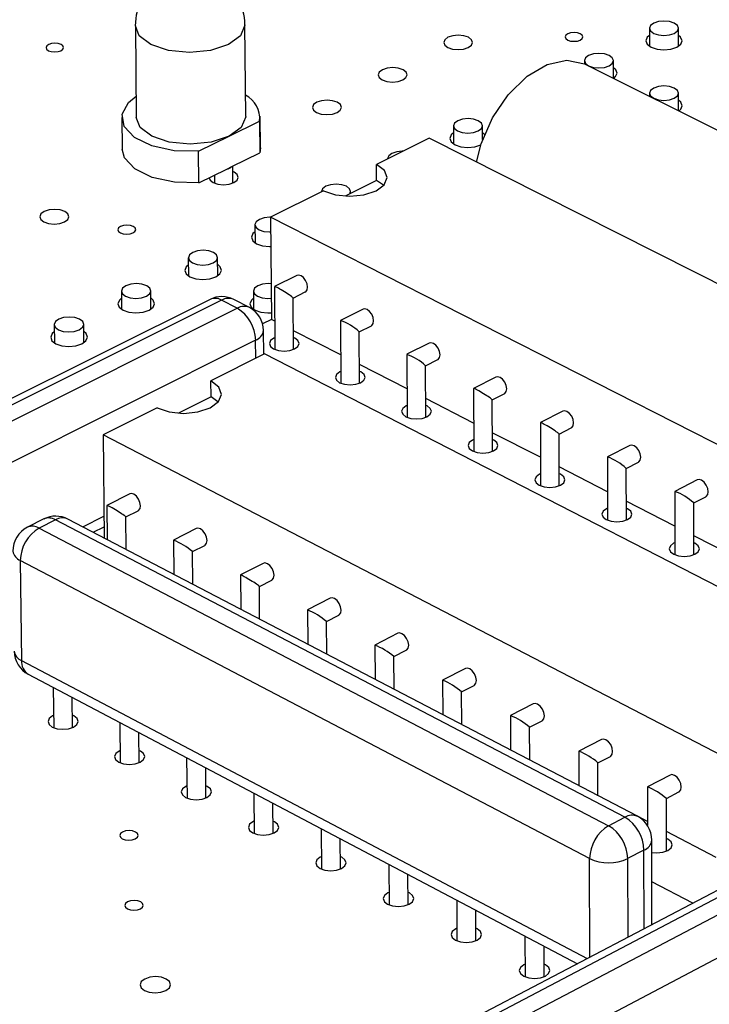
# Model space of a CAD drawing. Extents: x 73 to 209, y 44 to 152.
# Tile 5 of 13: x 121 to 136, y 73 to 96. Entities that reach past the tile are written whole.
import ezdxf

# ---------------------------------------------------------------- set-up
doc = ezdxf.new("R2010")
doc.units = 0
doc.layers.get('0').update_dxf_attribs({"linetype": 'CONTINUOUS'})

msp = doc.modelspace()

# ---------------------------------------------------------------- linework, layer by layer
at = {"color": 7, "linetype": 'CONTINUOUS'}
for p, q in [((123.602, 95.397), (123.623, 93.341)), ((126.076, 93.364), (126.059, 95.42)), ((135.132, 95.344), (135.132, 94.941)), ((135.78, 94.941), (135.78, 95.343)), ((133.672, 94.616), (133.672, 94.545)), ((134.322, 94.22), (134.322, 94.617)), ((139.001, 91.878), (133.684, 94.539)), ((135.131, 93.886), (135.131, 93.815)), ((135.782, 93.489), (135.782, 93.886)), ((123.296, 93.337), (123.304, 92.63)), ((126.409, 92.66), (126.403, 93.367)), ((125.706, 92.919), (126.389, 93.258)), ((126.389, 93.258), (126.394, 92.55)), ((130.735, 93.152), (130.736, 92.747)), ((131.388, 92.843), (131.387, 93.155)), ((125.021, 92.581), (125.706, 92.919)), ((130.191, 92.875), (129.009, 92.287)), ((151.338, 82.195), (130.191, 92.875)), ((126.409, 92.66), (126.394, 92.55)), ((125.028, 91.873), (125.021, 92.581)), ((125.769, 92.24), (126.394, 92.55)), ((129.257, 92.416), (129.257, 92.41)), ((125.028, 91.873), (125.654, 92.183)), ((125.654, 92.183), (125.769, 92.24)), ((125.788, 91.869), (125.785, 92.248)), ((129.011, 91.928), (129.009, 92.287)), ((125.378, 92.046), (125.38, 91.866)), ((129.011, 91.928), (128.307, 91.577)), ((129.163, 91.822), (129.011, 91.928)), ((127.824, 91.696), (126.635, 91.104)), ((127.774, 91.677), (127.774, 91.672)), ((128.43, 91.638), (128.429, 91.681)), ((147.783, 80.321), (126.635, 91.104)), ((126.635, 91.104), (126.653, 88.808)), ((126.285, 90.935), (126.289, 90.527)), ((124.79, 90.19), (124.794, 89.781)), ((125.452, 89.787), (125.448, 90.196)), ((127.225, 89.796), (126.723, 89.545)), ((126.722, 89.543), (126.733, 88.135)), ((123.29, 89.442), (123.294, 89.033)), ((123.953, 89.04), (123.949, 89.449)), ((126.249, 89.443), (126.253, 89.033)), ((127.141, 89.288), (127.412, 89.424)), ((127.149, 88.138), (127.141, 89.289)), ((125.28, 89.258), (112.276, 82.76)), ((125.537, 89.239), (112.531, 82.738)), ((125.887, 89.059), (125.537, 89.239)), ((126.159, 89.075), (125.809, 89.255)), ((112.881, 82.552), (125.887, 89.059)), ((128.707, 89.038), (128.205, 88.786)), ((121.783, 88.691), (121.788, 88.281)), ((122.448, 88.289), (122.444, 88.699)), ((126.653, 88.808), (126.456, 88.709)), ((126.728, 88.769), (126.653, 88.808)), ((128.204, 88.785), (128.213, 87.374)), ((128.623, 88.529), (128.894, 88.666)), ((126.481, 88.024), (126.477, 88.559)), ((128.209, 88.01), (127.146, 88.555)), ((128.63, 87.377), (128.623, 88.53)), ((126.3, 88.345), (113.3, 81.825)), ((130.194, 88.278), (129.692, 88.025)), ((126.498, 88.033), (125.295, 87.429)), ((141.565, 80.286), (126.498, 88.033)), ((129.691, 88.023), (129.699, 86.611)), ((129.695, 87.247), (128.627, 87.795)), ((130.111, 87.767), (130.382, 87.905)), ((130.116, 86.613), (130.111, 87.768)), ((125.299, 87.067), (125.295, 87.429)), ((131.687, 87.514), (131.186, 87.26)), ((131.185, 87.259), (131.19, 85.844)), ((131.605, 87.003), (131.876, 87.14)), ((125.299, 87.067), (124.57, 86.701)), ((125.452, 86.957), (125.299, 87.067)), ((131.188, 86.482), (130.114, 87.032)), ((131.609, 85.846), (131.605, 87.003)), ((124.089, 86.823), (122.878, 86.215)), ((133.186, 86.747), (132.685, 86.492)), ((132.684, 86.491), (132.688, 85.075)), ((137.944, 78.394), (122.878, 86.215)), ((122.878, 86.215), (122.904, 83.9)), ((132.686, 85.713), (131.607, 86.266)), ((133.105, 86.235), (133.377, 86.373)), ((133.107, 85.076), (133.105, 86.236)), ((134.692, 85.977), (134.191, 85.721)), ((134.19, 85.72), (134.191, 84.302)), ((134.611, 85.464), (134.883, 85.603)), ((134.191, 84.941), (133.106, 85.497)), ((134.612, 84.302), (134.611, 85.464)), ((136.203, 85.204), (135.702, 84.947)), ((123.476, 84.89), (122.965, 84.633)), ((135.702, 84.946), (135.701, 83.526)), ((135.701, 84.166), (134.611, 84.725)), ((136.122, 83.526), (136.123, 84.69)), ((136.123, 84.689), (136.395, 84.829)), ((122.965, 84.632), (122.973, 83.864)), ((123.389, 84.374), (123.666, 84.514)), ((121.55, 84.329), (121.184, 84.144)), ((121.81, 84.308), (121.444, 84.124)), ((134.581, 77.635), (121.81, 84.308)), ((134.86, 77.655), (122.091, 84.325)), ((123.397, 83.642), (123.389, 84.375)), ((121.444, 84.124), (134.215, 77.444)), ((122.657, 84.029), (122.901, 84.152)), ((124.969, 84.113), (124.458, 83.854)), ((124.458, 83.854), (124.466, 83.084)), ((137.218, 83.388), (136.122, 83.95)), ((124.883, 83.596), (125.16, 83.736)), ((124.89, 82.863), (124.883, 83.596)), ((133.788, 76.706), (121.023, 83.399)), ((121.023, 83.399), (121.052, 81.151)), ((126.468, 83.332), (125.958, 83.073)), ((125.957, 83.072), (125.964, 82.302)), ((126.383, 82.814), (126.66, 82.955)), ((126.389, 82.08), (126.383, 82.815)), ((127.973, 82.549), (127.463, 82.288)), ((127.463, 82.287), (127.468, 81.516)), ((127.889, 82.029), (128.166, 82.171)), ((127.894, 81.294), (127.889, 82.03)), ((129.485, 81.762), (128.975, 81.5)), ((128.974, 81.499), (128.979, 80.727)), ((129.401, 81.241), (129.678, 81.383)), ((129.405, 80.505), (129.401, 81.241)), ((131.002, 80.971), (130.492, 80.709)), ((121.202, 80.844), (133.513, 74.347)), ((130.492, 80.708), (130.495, 79.935)), ((121.761, 80.549), (121.772, 79.643)), ((130.919, 80.449), (131.197, 80.592)), ((130.922, 79.712), (130.919, 80.45)), ((122.194, 79.649), (122.186, 80.324)), ((132.526, 80.178), (132.016, 79.915)), ((132.016, 79.914), (132.018, 79.14)), ((132.444, 79.655), (132.722, 79.799)), ((123.254, 79.761), (123.264, 78.854)), ((143.792, 79.744), (130.781, 72.913)), ((144.075, 79.726), (131.062, 72.89)), ((132.446, 78.916), (132.444, 79.655)), ((123.687, 78.859), (123.679, 79.536)), ((131.43, 72.695), (144.443, 79.537)), ((134.056, 79.381), (133.547, 79.117)), ((124.752, 78.97), (124.761, 78.062)), ((133.546, 79.116), (133.547, 78.341)), ((133.974, 78.857), (134.253, 79.001)), ((125.185, 78.067), (125.179, 78.745)), ((144.868, 78.803), (131.862, 71.948)), ((133.975, 78.117), (133.974, 78.857)), ((135.592, 78.581), (135.083, 78.316)), ((135.083, 78.315), (135.083, 77.455)), ((126.257, 78.176), (126.265, 77.267)), ((135.511, 78.055), (135.79, 78.201)), ((135.511, 76.875), (135.511, 78.056)), ((126.689, 77.271), (126.684, 77.951)), ((134.215, 77.444), (134.581, 77.635)), ((135.083, 77.539), (134.876, 77.647)), ((127.768, 77.379), (127.774, 76.468)), ((128.2, 76.471), (128.195, 77.154)), ((136.625, 76.733), (135.511, 77.315)), ((135.184, 75.225), (135.184, 77.121)), ((135.007, 76.898), (134.641, 76.706)), ((129.285, 76.578), (129.29, 75.667)), ((129.717, 75.669), (129.713, 76.353)), ((136.1, 75.706), (135.184, 76.186)), ((130.808, 75.775), (130.812, 74.861)), ((131.239, 74.863), (131.237, 75.549)), ((132.338, 74.967), (132.341, 74.053)), ((132.769, 74.054), (132.767, 74.741))]:
    msp.add_line(p, q, dxfattribs=at)
at = {"color": 8, "linetype": 'CONTINUOUS'}
for p, q in [((126.304, 87.935), (126.3, 88.345)), ((122.424, 84.15), (122.898, 84.39)), ((121.052, 81.151), (133.733, 74.463)), ((133.791, 74.493), (133.788, 76.706)), ((134.641, 76.706), (134.643, 74.94)), ((135.008, 75.132), (135.007, 76.898))]:
    msp.add_line(p, q, dxfattribs=at)
at = {"color": 7, "linetype": 'CONTINUOUS'}
for points in [[(135.685, 95.229), (135.756, 95.282), (135.78, 95.344), (135.756, 95.405), (135.685, 95.458), (135.58, 95.493), (135.456, 95.505), (135.332, 95.493), (135.227, 95.458), (135.156, 95.405), (135.132, 95.344), (135.156, 95.282), (135.227, 95.229), (135.332, 95.194), (135.456, 95.182), (135.58, 95.194), (135.685, 95.229)], [(131.068, 94.911), (131.139, 94.963), (131.165, 95.025), (131.141, 95.087), (131.071, 95.14), (130.966, 95.175), (130.842, 95.187), (130.718, 95.175), (130.612, 95.14), (130.541, 95.087), (130.516, 95.025), (130.54, 94.963), (130.609, 94.911), (130.714, 94.876), (130.838, 94.863), (130.963, 94.876), (131.068, 94.911)], [(133.577, 95.079), (133.62, 95.111), (133.635, 95.148), (133.62, 95.186), (133.578, 95.218), (133.514, 95.239), (133.439, 95.246), (133.363, 95.239), (133.299, 95.218), (133.256, 95.186), (133.241, 95.148), (133.256, 95.111), (133.299, 95.079), (133.362, 95.057), (133.438, 95.05), (133.513, 95.057), (133.577, 95.079)], [(135.132, 95.184), (135.081, 95.14), (135.051, 95.062), (135.081, 94.985), (135.169, 94.919), (135.301, 94.876), (135.456, 94.86), (135.611, 94.876), (135.743, 94.919)], [(135.743, 94.919), (135.831, 94.985), (135.861, 95.062), (135.83, 95.14), (135.78, 95.184)], [(121.933, 94.84), (121.976, 94.872), (121.993, 94.909), (121.979, 94.947), (121.938, 94.979), (121.874, 95), (121.799, 95.007), (121.724, 95), (121.659, 94.979), (121.615, 94.947), (121.599, 94.909), (121.612, 94.872), (121.654, 94.84), (121.717, 94.818), (121.792, 94.811), (121.868, 94.818), (121.933, 94.84)], [(131.251, 92.34), (131.355, 92.746), (131.609, 93.331), (131.963, 93.852), (132.385, 94.265), (132.836, 94.531), (133.278, 94.627), (133.67, 94.546), (133.684, 94.539)], [(134.226, 94.502), (134.297, 94.554), (134.322, 94.616), (134.297, 94.679), (134.227, 94.731), (134.122, 94.766), (133.997, 94.779), (133.873, 94.766), (133.767, 94.731), (133.697, 94.679), (133.672, 94.616), (133.696, 94.554), (133.766, 94.502), (133.872, 94.466), (133.996, 94.454), (134.121, 94.466), (134.226, 94.502)], [(129.6, 94.183), (129.671, 94.235), (129.697, 94.298), (129.673, 94.36), (129.604, 94.412), (129.499, 94.447), (129.375, 94.46), (129.25, 94.447), (129.144, 94.412), (129.073, 94.36), (129.047, 94.298), (129.071, 94.235), (129.14, 94.183), (129.245, 94.147), (129.369, 94.135), (129.494, 94.147), (129.6, 94.183)], [(134.328, 94.217), (134.372, 94.257), (134.403, 94.335), (134.373, 94.412), (134.322, 94.457)], [(135.687, 93.771), (135.757, 93.824), (135.782, 93.886), (135.757, 93.949), (135.687, 94.002), (135.581, 94.037), (135.456, 94.049), (135.332, 94.037), (135.226, 94.002), (135.155, 93.949), (135.131, 93.886), (135.155, 93.824), (135.226, 93.771), (135.332, 93.736), (135.456, 93.723), (135.581, 93.736), (135.687, 93.771)], [(125.021, 92.581), (124.474, 92.595), (123.973, 92.704), (123.582, 92.894), (123.349, 93.141), (123.303, 93.414), (123.449, 93.679), (123.618, 93.818)], [(128.126, 93.452), (128.198, 93.505), (128.224, 93.567), (128.2, 93.629), (128.131, 93.682), (128.026, 93.718), (127.901, 93.73), (127.777, 93.718), (127.67, 93.682), (127.599, 93.629), (127.573, 93.567), (127.596, 93.505), (127.666, 93.452), (127.77, 93.416), (127.895, 93.404), (128.02, 93.416), (128.126, 93.452)], [(135.788, 93.486), (135.832, 93.526), (135.863, 93.604), (135.832, 93.682), (135.782, 93.727)], [(125.706, 92.919), (125.304, 92.786), (124.832, 92.739), (124.364, 92.786), (123.969, 92.919), (123.71, 93.119), (123.623, 93.341)], [(126.076, 93.364), (126.076, 93.354), (125.977, 93.119), (125.706, 92.919)], [(131.29, 93.038), (131.362, 93.091), (131.387, 93.154), (131.363, 93.216), (131.293, 93.269), (131.187, 93.305), (131.063, 93.317), (130.938, 93.305), (130.831, 93.269), (130.76, 93.216), (130.735, 93.154), (130.759, 93.091), (130.829, 93.038), (130.934, 93.002), (131.059, 92.99), (131.184, 93.002), (131.29, 93.038)], [(130.735, 92.993), (130.686, 92.949), (130.654, 92.871), (130.684, 92.793), (130.772, 92.727), (130.904, 92.682), (131.06, 92.667), (131.216, 92.682), (131.349, 92.727)], [(131.448, 92.938), (131.439, 92.949), (131.388, 92.995)], [(125.028, 91.873), (124.481, 91.887), (123.981, 91.996), (123.59, 92.186), (123.357, 92.433), (123.304, 92.63)], [(129.601, 92.582), (129.587, 92.582), (129.462, 92.569), (129.355, 92.534), (129.283, 92.481), (129.257, 92.418), (129.257, 92.41)], [(127.824, 91.696), (128.092, 91.606), (128.409, 91.574), (128.728, 91.606), (128.999, 91.696), (129.182, 91.832), (129.248, 91.992), (129.187, 92.152), (129.009, 92.287)], [(125.256, 91.986), (125.279, 91.933), (125.349, 91.88), (125.454, 91.844), (125.579, 91.831), (125.704, 91.844), (125.811, 91.88)], [(125.811, 91.88), (125.883, 91.933), (125.91, 91.996), (125.887, 92.059), (125.817, 92.112), (125.786, 92.126)], [(128.414, 91.63), (128.429, 91.679), (128.406, 91.742), (128.336, 91.796), (128.23, 91.831), (128.105, 91.844), (127.979, 91.831), (127.873, 91.796), (127.8, 91.742), (127.774, 91.679), (127.774, 91.672)], [(122.022, 91.229), (121.917, 91.265), (121.792, 91.277), (121.667, 91.265), (121.559, 91.229), (121.486, 91.175), (121.459, 91.112), (121.481, 91.049), (121.55, 90.995), (121.655, 90.959), (121.781, 90.947), (121.906, 90.959), (122.014, 90.995), (122.087, 91.049), (122.114, 91.112), (122.092, 91.175), (122.022, 91.229)], [(122.014, 90.995), (122.087, 91.049), (122.114, 91.112), (122.092, 91.175), (122.022, 91.229), (121.917, 91.265), (121.792, 91.277), (121.667, 91.265), (121.559, 91.229), (121.486, 91.175), (121.459, 91.112), (121.481, 91.049), (121.55, 90.995), (121.655, 90.959), (121.781, 90.947), (121.906, 90.959), (122.014, 90.995)], [(126.635, 91.103), (126.617, 91.103), (126.492, 91.09), (126.384, 91.054), (126.312, 91.001), (126.285, 90.937), (126.309, 90.874), (126.379, 90.82), (126.484, 90.785), (126.61, 90.772), (126.637, 90.773)], [(123.549, 90.751), (123.594, 90.783), (123.61, 90.822), (123.596, 90.86), (123.554, 90.893), (123.49, 90.915), (123.414, 90.922), (123.337, 90.915), (123.272, 90.893), (123.228, 90.86), (123.211, 90.822), (123.225, 90.783), (123.268, 90.751), (123.332, 90.729), (123.408, 90.721), (123.484, 90.729), (123.549, 90.751)], [(126.287, 90.775), (126.239, 90.733), (126.206, 90.654), (126.235, 90.575), (126.322, 90.508), (126.454, 90.463), (126.611, 90.447), (126.64, 90.447)], [(125.349, 90.075), (125.422, 90.129), (125.448, 90.193), (125.425, 90.257), (125.355, 90.31), (125.249, 90.346), (125.124, 90.359), (124.998, 90.346), (124.89, 90.31), (124.817, 90.257), (124.791, 90.193), (124.814, 90.129), (124.884, 90.075), (124.989, 90.039), (125.115, 90.027), (125.241, 90.039), (125.349, 90.075)], [(124.792, 90.031), (124.745, 89.989), (124.711, 89.909), (124.74, 89.83), (124.827, 89.762), (124.959, 89.717), (125.116, 89.701), (125.274, 89.717), (125.409, 89.762)], [(125.409, 89.762), (125.5, 89.83), (125.533, 89.909), (125.504, 89.989), (125.45, 90.037)], [(127.412, 89.424), (127.422, 89.43), (127.454, 89.472), (127.464, 89.535), (127.453, 89.61), (127.421, 89.684), (127.373, 89.747), (127.317, 89.789), (127.262, 89.804), (127.225, 89.796)], [(123.849, 89.327), (123.922, 89.382), (123.949, 89.445), (123.926, 89.509), (123.856, 89.563), (123.75, 89.6), (123.625, 89.612), (123.498, 89.6), (123.39, 89.563), (123.317, 89.509), (123.29, 89.445), (123.313, 89.382), (123.383, 89.327), (123.488, 89.291), (123.614, 89.279), (123.741, 89.291), (123.849, 89.327)], [(126.647, 89.609), (126.583, 89.612), (126.456, 89.6), (126.349, 89.563), (126.276, 89.509), (126.249, 89.445), (126.273, 89.382), (126.343, 89.327), (126.449, 89.291), (126.575, 89.279), (126.649, 89.283)], [(127.14, 89.288), (127.14, 89.288), (127.14, 89.291), (127.133, 89.299), (127.12, 89.31), (127.101, 89.324), (127.077, 89.342), (127.049, 89.361), (127.017, 89.382), (126.983, 89.404), (126.947, 89.427), (126.91, 89.449), (126.874, 89.47), (126.84, 89.489), (126.809, 89.507), (126.781, 89.521), (126.758, 89.533), (126.741, 89.54), (126.729, 89.544), (126.723, 89.545)], [(123.909, 89.014), (124, 89.081), (124.034, 89.161), (124.005, 89.241), (123.951, 89.29)], [(123.291, 89.283), (123.244, 89.241), (123.21, 89.161), (123.239, 89.081), (123.326, 89.014), (123.459, 88.968), (123.616, 88.953), (123.774, 88.968), (123.909, 89.014)], [(126.251, 89.284), (126.203, 89.241), (126.169, 89.161), (126.199, 89.081), (126.286, 89.014), (126.419, 88.968), (126.576, 88.953), (126.652, 88.956)], [(122.343, 88.577), (122.416, 88.631), (122.444, 88.695), (122.421, 88.759), (122.351, 88.813), (122.245, 88.85), (122.119, 88.862), (121.992, 88.85), (121.884, 88.813), (121.811, 88.759), (121.783, 88.695), (121.806, 88.631), (121.876, 88.577), (121.981, 88.54), (122.107, 88.527), (122.234, 88.54), (122.343, 88.577)], [(128.894, 88.666), (128.904, 88.672), (128.936, 88.714), (128.946, 88.777), (128.935, 88.852), (128.903, 88.926), (128.855, 88.989), (128.799, 89.032), (128.743, 89.047), (128.707, 89.038)], [(121.785, 88.532), (121.738, 88.491), (121.704, 88.41), (121.733, 88.33), (121.82, 88.262), (121.952, 88.217), (122.109, 88.201), (122.268, 88.217), (122.403, 88.262)], [(122.403, 88.262), (122.495, 88.33), (122.529, 88.41), (122.501, 88.491), (122.445, 88.54)], [(126.731, 88.398), (126.708, 88.388), (126.634, 88.333), (126.608, 88.268), (126.631, 88.203), (126.702, 88.149)], [(126.702, 88.149), (126.809, 88.112), (126.937, 88.099), (127.064, 88.112), (127.173, 88.149), (127.246, 88.203), (127.273, 88.268), (127.249, 88.333), (127.178, 88.388), (127.147, 88.401)], [(130.382, 87.905), (130.392, 87.911), (130.424, 87.953), (130.435, 88.016), (130.423, 88.091), (130.391, 88.165), (130.343, 88.229), (130.287, 88.271), (130.231, 88.286), (130.194, 88.278)], [(128.211, 87.639), (128.187, 87.628), (128.114, 87.573), (128.087, 87.508), (128.111, 87.443), (128.183, 87.388)], [(128.183, 87.388), (128.29, 87.351), (128.417, 87.338), (128.545, 87.351), (128.654, 87.388), (128.727, 87.443), (128.754, 87.508), (128.73, 87.573), (128.658, 87.628), (128.628, 87.642)], [(131.876, 87.14), (131.886, 87.146), (131.918, 87.188), (131.929, 87.252), (131.918, 87.326), (131.885, 87.401), (131.838, 87.465), (131.781, 87.507), (131.725, 87.522), (131.687, 87.514)], [(124.089, 86.823), (124.359, 86.73), (124.68, 86.697), (125.004, 86.73), (125.279, 86.823), (125.465, 86.962), (125.534, 87.126), (125.474, 87.29), (125.295, 87.429)], [(131.604, 87.002), (131.604, 87.002), (131.604, 87.006), (131.597, 87.013), (131.584, 87.024), (131.566, 87.039), (131.542, 87.056), (131.514, 87.075), (131.482, 87.096), (131.448, 87.118), (131.412, 87.141), (131.375, 87.163), (131.339, 87.184), (131.305, 87.204), (131.273, 87.221), (131.245, 87.236), (131.222, 87.247), (131.204, 87.255), (131.192, 87.26), (131.186, 87.26)], [(129.697, 86.877), (129.672, 86.865), (129.599, 86.81), (129.573, 86.745), (129.597, 86.68), (129.669, 86.624)], [(129.669, 86.624), (129.777, 86.587), (129.904, 86.574), (130.032, 86.587), (130.141, 86.624), (130.215, 86.68), (130.241, 86.745), (130.216, 86.81), (130.145, 86.865), (130.115, 86.879)], [(133.377, 86.373), (133.386, 86.379), (133.418, 86.421), (133.429, 86.484), (133.418, 86.559), (133.386, 86.634), (133.338, 86.698), (133.281, 86.741), (133.225, 86.756), (133.186, 86.747)], [(133.104, 86.234), (133.104, 86.238), (133.097, 86.245), (133.085, 86.256), (133.066, 86.27), (133.042, 86.288), (133.014, 86.307), (132.982, 86.328), (132.948, 86.35), (132.912, 86.373), (132.875, 86.395), (132.839, 86.416), (132.805, 86.436), (132.773, 86.453), (132.745, 86.468), (132.722, 86.48), (132.704, 86.488), (132.691, 86.492), (132.685, 86.492), (132.685, 86.492)], [(131.189, 86.111), (131.164, 86.099), (131.09, 86.044), (131.064, 85.979), (131.089, 85.913), (131.161, 85.858)], [(131.161, 85.858), (131.269, 85.82), (131.397, 85.807), (131.525, 85.82), (131.634, 85.858), (131.708, 85.913), (131.734, 85.979), (131.709, 86.044), (131.637, 86.099), (131.608, 86.113)], [(134.883, 85.603), (134.892, 85.608), (134.925, 85.651), (134.936, 85.714), (134.924, 85.789), (134.892, 85.864), (134.844, 85.928), (134.787, 85.971), (134.73, 85.986), (134.692, 85.977)], [(132.687, 85.343), (132.661, 85.331), (132.588, 85.275), (132.562, 85.209), (132.587, 85.143), (132.659, 85.088)], [(132.659, 85.088), (132.768, 85.05), (132.896, 85.037), (133.025, 85.05), (133.134, 85.088), (133.207, 85.143), (133.233, 85.209), (133.207, 85.275), (133.135, 85.331), (133.106, 85.344)], [(136.395, 84.829), (136.405, 84.835), (136.437, 84.877), (136.448, 84.94), (136.437, 85.015), (136.405, 85.091), (136.356, 85.155), (136.299, 85.198), (136.242, 85.213), (136.203, 85.204)], [(123.666, 84.514), (123.676, 84.52), (123.707, 84.562), (123.718, 84.626), (123.706, 84.701), (123.673, 84.776), (123.625, 84.84), (123.569, 84.883), (123.513, 84.899), (123.476, 84.89)], [(123.389, 84.374), (123.389, 84.374), (123.388, 84.378), (123.381, 84.385), (123.368, 84.396), (123.348, 84.41), (123.324, 84.427), (123.295, 84.446), (123.263, 84.467), (123.227, 84.49), (123.191, 84.512), (123.154, 84.534), (123.117, 84.556), (123.083, 84.576), (123.051, 84.593), (123.024, 84.608), (123, 84.62), (122.983, 84.628), (122.971, 84.632), (122.965, 84.633)], [(134.191, 84.571), (134.164, 84.559), (134.091, 84.503), (134.065, 84.437), (134.091, 84.371), (134.163, 84.315)], [(134.163, 84.315), (134.272, 84.277), (134.401, 84.264), (134.53, 84.277), (134.639, 84.315), (134.712, 84.371), (134.737, 84.437), (134.712, 84.503), (134.639, 84.559), (134.611, 84.571)], [(125.16, 83.736), (125.17, 83.742), (125.201, 83.784), (125.212, 83.848), (125.2, 83.923), (125.167, 83.998), (125.119, 84.063), (125.063, 84.106), (125.007, 84.121), (124.969, 84.113)], [(135.701, 83.796), (135.673, 83.783), (135.601, 83.727), (135.575, 83.661), (135.601, 83.595), (135.674, 83.539)], [(135.674, 83.539), (135.783, 83.501), (135.912, 83.488), (136.041, 83.501), (136.15, 83.539), (136.223, 83.595), (136.249, 83.661), (136.223, 83.727), (136.15, 83.783), (136.122, 83.796)], [(126.66, 82.955), (126.67, 82.961), (126.701, 83.003), (126.712, 83.067), (126.7, 83.142), (126.668, 83.218), (126.619, 83.282), (126.563, 83.325), (126.506, 83.341), (126.468, 83.332)], [(126.382, 82.814), (126.382, 82.817), (126.375, 82.824), (126.361, 82.835), (126.342, 82.849), (126.318, 82.866), (126.289, 82.886), (126.257, 82.907), (126.222, 82.929), (126.185, 82.951), (126.148, 82.974), (126.111, 82.995), (126.077, 83.015), (126.045, 83.033), (126.017, 83.048), (125.994, 83.06), (125.976, 83.068), (125.963, 83.072), (125.958, 83.073), (125.958, 83.073)], [(128.166, 82.171), (128.175, 82.176), (128.207, 82.219), (128.218, 82.282), (128.206, 82.358), (128.174, 82.433), (128.125, 82.498), (128.068, 82.541), (128.012, 82.557), (127.973, 82.549)], [(129.678, 81.383), (129.688, 81.389), (129.72, 81.431), (129.731, 81.495), (129.719, 81.57), (129.686, 81.646), (129.638, 81.711), (129.58, 81.754), (129.523, 81.77), (129.485, 81.762)], [(131.197, 80.592), (131.206, 80.598), (131.238, 80.64), (131.249, 80.704), (131.238, 80.78), (131.205, 80.856), (131.156, 80.92), (131.099, 80.964), (131.042, 80.98), (131.002, 80.971)], [(132.722, 79.799), (132.73, 79.804), (132.763, 79.846), (132.774, 79.91), (132.762, 79.986), (132.73, 80.062), (132.681, 80.127), (132.623, 80.171), (132.566, 80.187), (132.526, 80.178)], [(121.769, 79.917), (121.747, 79.907), (121.672, 79.85), (121.644, 79.783), (121.667, 79.716), (121.739, 79.659), (121.847, 79.621), (121.976, 79.608), (122.105, 79.621), (122.216, 79.659), (122.216, 79.659)], [(122.216, 79.659), (122.291, 79.716), (122.319, 79.783), (122.296, 79.85), (122.225, 79.907), (122.191, 79.922)], [(134.253, 79.001), (134.261, 79.006), (134.294, 79.049), (134.305, 79.113), (134.294, 79.188), (134.261, 79.265), (134.212, 79.33), (134.154, 79.374), (134.096, 79.39), (134.056, 79.381)], [(123.261, 79.129), (123.238, 79.119), (123.163, 79.062), (123.135, 78.994), (123.159, 78.927), (123.231, 78.87), (123.339, 78.832), (123.468, 78.818), (123.598, 78.832), (123.709, 78.87), (123.709, 78.87)], [(123.709, 78.87), (123.784, 78.927), (123.812, 78.994), (123.788, 79.062), (123.717, 79.119), (123.684, 79.134)], [(135.79, 78.201), (135.798, 78.206), (135.831, 78.248), (135.843, 78.312), (135.831, 78.388), (135.798, 78.464), (135.749, 78.53), (135.691, 78.574), (135.633, 78.59), (135.592, 78.581)], [(124.758, 78.338), (124.735, 78.327), (124.66, 78.27), (124.633, 78.202), (124.657, 78.135), (124.729, 78.077), (124.838, 78.039), (124.967, 78.026), (125.097, 78.039), (125.208, 78.077), (125.208, 78.077)], [(125.208, 78.077), (125.283, 78.135), (125.311, 78.202), (125.287, 78.27), (125.215, 78.327), (125.182, 78.342)], [(126.262, 77.544), (126.239, 77.533), (126.164, 77.475), (126.136, 77.407), (126.16, 77.34), (126.233, 77.282), (126.342, 77.243), (126.472, 77.23), (126.602, 77.243), (126.713, 77.282), (126.713, 77.282)], [(126.713, 77.282), (126.788, 77.34), (126.816, 77.407), (126.791, 77.475), (126.719, 77.533), (126.687, 77.548)], [(123.601, 77.15), (123.647, 77.185), (123.664, 77.226), (123.65, 77.267), (123.606, 77.302), (123.54, 77.326), (123.461, 77.334), (123.382, 77.326), (123.314, 77.302), (123.268, 77.267), (123.251, 77.226), (123.266, 77.185), (123.309, 77.15), (123.376, 77.126), (123.454, 77.118), (123.534, 77.126), (123.601, 77.15)], [(135.184, 76.846), (135.297, 76.836), (135.428, 76.85), (135.54, 76.889), (135.614, 76.947), (135.64, 77.015), (135.614, 77.084), (135.539, 77.142), (135.511, 77.155)], [(127.772, 76.747), (127.748, 76.735), (127.673, 76.677), (127.646, 76.609), (127.67, 76.541), (127.743, 76.483), (127.853, 76.444), (127.983, 76.431), (128.113, 76.444), (128.225, 76.483), (128.225, 76.483)], [(128.225, 76.483), (128.299, 76.541), (128.327, 76.609), (128.302, 76.677), (128.229, 76.735), (128.198, 76.75)], [(129.289, 75.946), (129.263, 75.934), (129.189, 75.876), (129.161, 75.808), (129.186, 75.739), (129.259, 75.681), (129.37, 75.642), (129.5, 75.629), (129.631, 75.642), (129.742, 75.681)], [(129.742, 75.681), (129.817, 75.739), (129.844, 75.808), (129.819, 75.876), (129.746, 75.934), (129.715, 75.948)], [(123.718, 75.579), (123.764, 75.615), (123.781, 75.656), (123.766, 75.698), (123.722, 75.733), (123.656, 75.757), (123.577, 75.765), (123.497, 75.757), (123.429, 75.733), (123.383, 75.698), (123.366, 75.656), (123.381, 75.615), (123.425, 75.579), (123.491, 75.556), (123.57, 75.547), (123.65, 75.556), (123.718, 75.579)], [(130.811, 75.142), (130.785, 75.13), (130.71, 75.071), (130.683, 75.003), (130.709, 74.934), (130.782, 74.876), (130.893, 74.837), (131.023, 74.823), (131.154, 74.837), (131.266, 74.876)], [(131.266, 74.876), (131.34, 74.934), (131.367, 75.003), (131.342, 75.071), (131.268, 75.13), (131.238, 75.144)], [(132.34, 74.335), (132.313, 74.322), (132.238, 74.263), (132.212, 74.194), (132.237, 74.125), (132.311, 74.067), (132.422, 74.028), (132.553, 74.014), (132.684, 74.028), (132.796, 74.067), (132.796, 74.067)], [(132.796, 74.067), (132.87, 74.125), (132.897, 74.194), (132.871, 74.263), (132.797, 74.322), (132.768, 74.336)], [(124.289, 73.747), (124.365, 73.806), (124.393, 73.875), (124.369, 73.944), (124.296, 74.003), (124.186, 74.042), (124.055, 74.056), (123.924, 74.042), (123.812, 74.003), (123.736, 73.944), (123.707, 73.875), (123.731, 73.806), (123.804, 73.747), (123.914, 73.708), (124.045, 73.694), (124.177, 73.708), (124.289, 73.747)]]:
    msp.add_lwpolyline(points, dxfattribs=at)
at = {"color": 8, "linetype": 'CONTINUOUS'}
for points in [[(123.949, 94.976), (123.688, 95.175), (123.602, 95.397)], [(126.059, 95.42), (126.059, 95.41), (125.959, 95.175), (125.688, 94.976), (125.285, 94.843), (124.813, 94.797), (124.344, 94.843), (123.949, 94.976)]]:
    msp.add_lwpolyline(points, dxfattribs=at)
at = {"color": 7, "linetype": 'CONTINUOUS'}
for centre, radius, start, end in [((124.83, 95.41), 1.229, 0.48, 180.5937), ((125.809, 93.321), 0.583, 353.7701, 63.167), ((125.626, 92.383), 0.202, 277.894, 314.8699), ((125.542, 88.734), 0.585, 62.845, 116.5498), ((125.892, 88.555), 0.585, 0.4571, 62.8443), ((125.438, 88.322), 0.863, 1.467, 58.5918), ((127.719, 87.517), 1.358, 48.2851, 69.091), ((129.209, 86.758), 1.355, 48.2574, 69.1329), ((133.713, 84.462), 1.346, 48.1747, 69.2595), ((135.227, 83.69), 1.343, 48.1469, 69.3024), ((121.816, 83.799), 0.593, 62.426, 116.7368), ((121.451, 83.615), 0.593, 116.7299, 180.745), ((121.875, 83.389), 0.852, 120.3798, 179.3103), ((123.852, 82.372), 1.601, 49.9071, 67.7658), ((126.845, 80.798), 1.613, 49.722, 67.4808), ((121.478, 81.367), 0.591, 180.7464, 242.1787), ((128.375, 80.026), 1.59, 49.8342, 67.8759), ((129.882, 79.229), 1.602, 49.6466, 67.5771), ((131.422, 78.447), 1.583, 49.7849, 67.9507), ((132.954, 77.652), 1.579, 49.7611, 67.9877), ((134.48, 76.845), 1.59, 49.5656, 67.691), ((134.118, 76.875), 0.889, 1.4354, 58.6488), ((134.581, 77.121), 0.603, 0.0053, 62.4164), ((134.675, 76.685), 0.888, 121.2579, 178.6354), ((133.751, 76.684), 0.891, 1.4549, 58.6236), ((134.215, 77.623), 1.011, 245.0383, 294.9618)]:
    msp.add_arc(centre, radius, start, end, dxfattribs=at)
at = {"color": 8, "linetype": 'CONTINUOUS'}
for centre, radius, start, end in [((125.391, 89.002), 0.278, 58.2364, 113.371), ((125.688, 88.986), 0.295, 65.9334, 120.8382), ((126.039, 88.806), 0.295, 65.9417, 120.8691), ((126.218, 88.592), 0.261, 288.3862, 352.8022), ((121.66, 84.072), 0.279, 57.6371, 113.3398), ((121.966, 84.049), 0.303, 65.6869, 121.0742), ((121.294, 83.888), 0.279, 57.6034, 113.3304), ((121.115, 83.642), 0.26, 187.853, 249.331), ((121.145, 81.394), 0.261, 187.7442, 249.1189), ((121.383, 81.122), 0.332, 175.0936, 236.9902), ((134.739, 77.383), 0.297, 66.0174, 122.2233), ((134.924, 77.145), 0.261, 288.5528, 354.646)]:
    msp.add_arc(centre, radius, start, end, dxfattribs=at)

doc.saveas('drawing.dxf')
